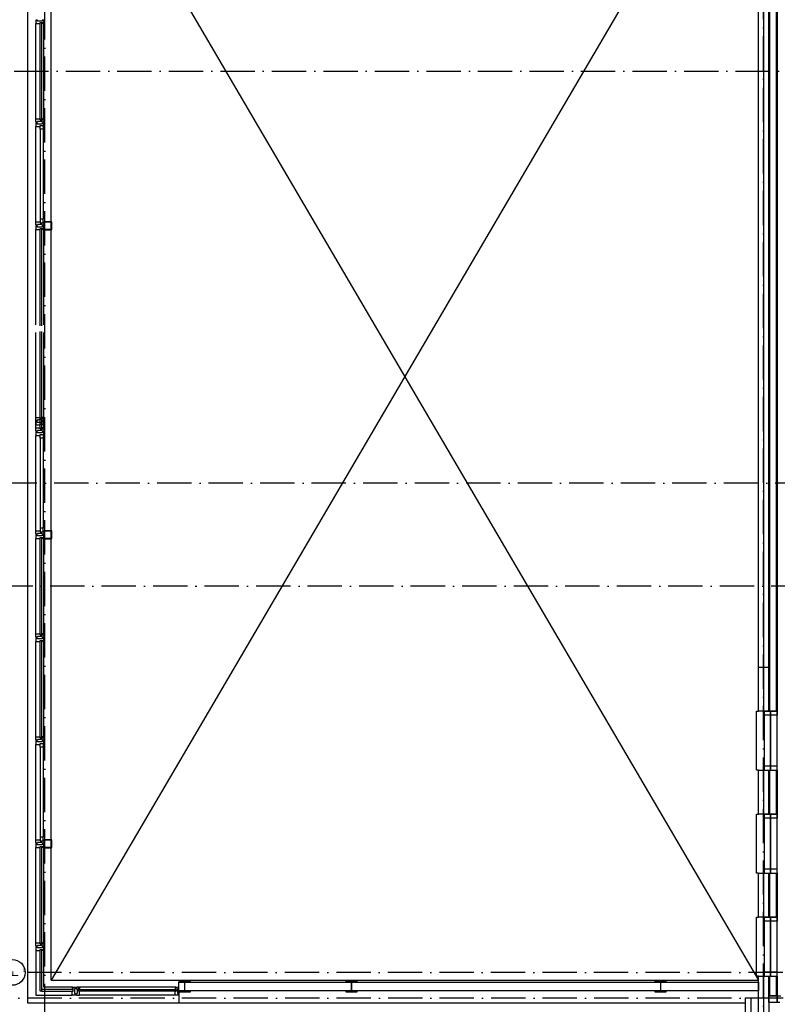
# Model space of a CAD drawing. Header units: millimetres. Extents: x -6587 to 112313, y 244 to 84344.
# Tile 10 of 42: x 4578 to 17814, y 41598 to 58805. Entities that reach past the tile are written whole.
import ezdxf
from ezdxf.enums import TextEntityAlignment as Align

# ---------------------------------------------------------------- set-up
doc = ezdxf.new("R2010")
doc.units = ezdxf.units.MM
doc.header["$LTSCALE"] = 100
doc.linetypes.add('DASHDOT', pattern=[9, 6, -1.5, 0, -1.5])
doc.layers.get('0').update_dxf_attribs({"linetype": 'CONTINUOUS'})
for name, color, linetype in [('AL$1----_ALGEMEEN', 7, 'CONTINUOUS'), ('AL$7----_STRAMIEN', 1, 'DASHDOT'), ('AL21----_BUITENWAND', 4, 'CONTINUOUS'), ('AL22----_BINNENWAND', 7, 'CONTINUOUS'), ('AL28----_KONSTRUKTIE', 3, 'CONTINUOUS'), ('AL31----_BUITENKOZ', 7, 'CONTINUOUS'), ('AL32----_BINNENKOZ', 7, 'CONTINUOUS'), ('ALN-----_BLOCKNAAM', 2, 'CONTINUOUS'), ('ALXAA---_GEWBETON', 12, 'CONTINUOUS'), ('ALXOU---_GLAS', 7, 'CONTINUOUS')]:
    doc.layers.add(name, color=color, linetype=linetype)
doc.styles.get("Standard").update_dxf_attribs({"font": 'iso.shx'})

# ---------------------------------------------------------------- blocks, each defined once
blk = doc.blocks.new('1010')
at = {"layer": 'AL$7----_STRAMIEN', "color": 7, "linetype": 'Continuous'}
blk.add_circle((0, 750), 750, dxfattribs=at)
at = {"layer": 'AL$7----_STRAMIEN', "color": 3, "linetype": 'Continuous'}
blk.add_attdef('STR-NAAM', text='', height=600, rotation=360, dxfattribs=at).set_placement((0, 750), align=Align.MIDDLE)
at = {"layer": 'ALN-----_BLOCKNAAM', "linetype": 'Continuous'}
blk.add_text('1010', height=100, dxfattribs=at).set_placement((0, 0))

msp = doc.modelspace()

# ---------------------------------------------------------------- linework, layer by layer
at = {"color": 8, "linetype": 'Continuous'}
for p, q in [((4999.8, 55263), (4999.8, 55147)), ((5007.8, 55263), (5007.8, 55147)), ((5127.8, 55275), (5011.8, 55275)), ((5127.8, 55267), (5011.8, 55267)), ((5131.8, 55147), (5131.8, 55263)), ((5139.8, 55147), (5139.8, 55263)), ((5011.8, 55143), (5127.8, 55143)), ((5011.8, 55135), (5127.8, 55135)), ((4999.8, 49863), (4999.8, 49747)), ((5007.8, 49863), (5007.8, 49747)), ((5127.8, 49875), (5011.8, 49875)), ((5127.8, 49867), (5011.8, 49867)), ((5011.8, 49743), (5127.8, 49743)), ((5011.8, 49735), (5127.8, 49735)), ((5131.8, 49747), (5131.8, 49863)), ((5139.8, 49747), (5139.8, 49863)), ((4999.8, 44463), (4999.8, 44347)), ((5007.8, 44463), (5007.8, 44347)), ((5127.8, 44475), (5011.8, 44475)), ((5127.8, 44467), (5011.8, 44467)), ((5131.8, 44347), (5131.8, 44463)), ((5139.8, 44347), (5139.8, 44463)), ((5011.8, 44343), (5127.8, 44343)), ((5011.8, 44335), (5127.8, 44335)), ((7559.8, 42005), (7359.8, 42005)), ((7359.8, 42005), (7359.8, 41995)), ((7359.8, 41995), (7438.6, 41995)), ((7481.1, 41995), (7559.8, 41995)), ((7559.8, 41995), (7559.8, 42005)), ((15874.8, 42005), (15674.8, 42005)), ((15674.8, 42005), (15674.8, 41995)), ((15674.8, 41995), (15753.6, 41995)), ((15796.1, 41995), (15874.8, 41995)), ((15874.8, 41995), (15874.8, 42005)), ((7438.6, 41825), (7359.8, 41825)), ((7359.8, 41825), (7359.8, 41815)), ((7359.8, 41815), (7559.8, 41815)), ((7456.6, 41977), (7456.6, 41843)), ((7463.1, 41843), (7463.1, 41977)), ((7559.8, 41825), (7481.1, 41825)), ((7559.8, 41815), (7559.8, 41825)), ((15753.6, 41825), (15674.8, 41825)), ((15674.8, 41825), (15674.8, 41815)), ((15674.8, 41815), (15874.8, 41815)), ((15771.6, 41977), (15771.6, 41843)), ((15778.1, 41843), (15778.1, 41977)), ((15874.8, 41825), (15796.1, 41825)), ((15874.8, 41815), (15874.8, 41825)), ((17809.8, 41744.5), (17876.8, 41744.5)), ((17809.8, 41630.5), (17809.8, 41744.5)), ((17859.8, 41630.5), (17809.8, 41630.5))]:
    msp.add_line(p, q, dxfattribs=at)
msp.add_lwpolyline([(10378.1, 41977, -0.4142136), (10396.1, 41995), (10474.8, 41995), (10474.8, 42005), (10274.8, 42005), (10274.8, 41995), (10353.6, 41995, -0.4142136), (10371.6, 41977), (10371.6, 41843, -0.4142136), (10353.6, 41825), (10274.8, 41825), (10274.8, 41815), (10474.8, 41815), (10474.8, 41825), (10396.1, 41825, -0.4142136), (10378.1, 41843)], format="xyb", close=True, dxfattribs=at)
for centre, radius, start, end in [((5011.8, 55263), 12, 90, 180), ((5011.8, 55263), 4, 90, 180), ((5127.8, 55263), 12, 0, 90), ((5127.8, 55263), 4, 0, 90), ((5011.8, 55147), 12, 180, 270), ((5011.8, 55147), 4, 180, 270), ((5127.8, 55147), 4, 270, 0), ((5127.8, 55147), 12, 270, 0), ((5011.8, 49863), 12, 90, 180), ((5011.8, 49747), 12, 180, 270), ((5011.8, 49863), 4, 90, 180), ((5011.8, 49747), 4, 180, 270), ((5127.8, 49863), 12, 0, 90), ((5127.8, 49863), 4, 0, 90), ((5127.8, 49747), 4, 270, 0), ((5127.8, 49747), 12, 270, 0), ((5011.8, 44463), 12, 90, 180), ((5011.8, 44463), 4, 90, 180), ((5127.8, 44463), 12, 0, 90), ((5127.8, 44463), 4, 0, 90), ((5011.8, 44347), 12, 180, 270), ((5011.8, 44347), 4, 180, 270), ((5127.8, 44347), 4, 270, 0), ((5127.8, 44347), 12, 270, 0), ((7438.6, 41977), 18, 0, 90), ((7481.1, 41977), 18, 90, 180), ((15753.6, 41977), 18, 0, 90), ((15796.1, 41977), 18, 90, 180), ((7438.6, 41843), 18, 270, 0), ((7481.1, 41843), 18, 180, 270), ((15753.6, 41843), 18, 270, 0), ((15796.1, 41843), 18, 180, 270)]:
    msp.add_arc(centre, radius, start, end, dxfattribs=at)
at = {"layer": 'AL$1----_ALGEMEEN', "color": 8}
for p, q in [((5124.8, 63120), (17484.8, 42020)), ((17484.8, 63120), (5124.8, 42020)), ((5124.8, 42020), (17484.8, 42020))]:
    msp.add_line(p, q, dxfattribs=at)
at = {"layer": 'AL$7----_STRAMIEN', "color": 1}
for p, q in [((5014.8, 40457.6), (5014.8, 76734.4)), ((17574.8, 7509.2), (17574.8, 76734.4)), ((3582.8, 57905), (25063.4, 57905)), ((26480.1, 50705), (3582.8, 50705)), ((28210, 48905), (3582.8, 48905)), ((76417.2, 42155), (4672.8, 42155)), ((81821.1, 41705), (3582.8, 41705))]:
    msp.add_line(p, q, dxfattribs=at)
at = {"layer": 'AL21----_BUITENWAND', "color": 8}
for p, q in [((4719.8, 41615), (4719.8, 62405)), ((7359.8, 41985), (17484.8, 41985)), ((7359.8, 41835), (7359.8, 41985)), ((17484.8, 41835), (7359.8, 41835)), ((7359.8, 41815), (7359.8, 41615)), ((17484.8, 41985), (17484.8, 41835)), ((17354.8, 41705), (17254.8, 41705)), ((17254.8, 41705), (17254.8, 41305)), ((17354.8, 41405), (17354.8, 41705)), ((7359.8, 41615), (4719.8, 41615)), ((17254.8, 41615), (7359.8, 41615))]:
    msp.add_line(p, q, dxfattribs=at)
at = {"layer": 'AL22----_BINNENWAND', "color": 8}
for p, q in [((17664.8, 46720), (17664.8, 63075)), ((17809.8, 62930), (17809.8, 46720)), ((5124.8, 42020), (5124.8, 62405)), ((17809.8, 46720), (17664.8, 46720)), ((17664.8, 44920), (17664.8, 45690)), ((17664.8, 45690), (17809.8, 45690)), ((17809.8, 45690), (17809.8, 44920)), ((17809.8, 44920), (17664.8, 44920)), ((17664.8, 43120), (17664.8, 43890)), ((17664.8, 43890), (17809.8, 43890)), ((17809.8, 43890), (17809.8, 43120)), ((17809.8, 43120), (17664.8, 43120)), ((17664.8, 41744.5), (17664.8, 42090)), ((17664.8, 42090), (17809.8, 42090)), ((17809.8, 42090), (17809.8, 41744.5)), ((17664.8, 41630.5), (17664.8, 41744.5)), ((17664.8, 41744.5), (17809.8, 41744.5)), ((17809.8, 41744.5), (17664.8, 41744.5)), ((17809.8, 41744.5), (17809.8, 41630.5)), ((17809.8, 41630.5), (17664.8, 41630.5))]:
    msp.add_line(p, q, dxfattribs=at)
at = {"layer": 'AL22----_BINNENWAND', "color": 8, "linetype": 'Continuous'}
for p, q in [((17679.8, 63060), (17679.8, 46720)), ((17794.8, 62945), (17794.8, 46720)), ((17679.8, 45690), (17679.8, 44920)), ((17794.8, 45690), (17794.8, 44920)), ((17679.8, 43890), (17679.8, 43120)), ((17794.8, 43890), (17794.8, 43120)), ((17679.8, 42090), (17679.8, 41744.5)), ((17794.8, 42090), (17794.8, 41744.5))]:
    msp.add_line(p, q, dxfattribs=at)
at = {"layer": 'AL28----_KONSTRUKTIE', "color": 8}
for p, q in [((17484.8, 46720), (17484.8, 63255)), ((17664.8, 63075), (17664.8, 46720)), ((17484.8, 46720), (17484.8, 47490)), ((17484.8, 47490), (17664.8, 47490)), ((17664.8, 47490), (17664.8, 46720)), ((17664.8, 46720), (17484.8, 46720)), ((17664.8, 46720), (17484.8, 46720)), ((17484.8, 44920), (17484.8, 45690)), ((17484.8, 45690), (17664.8, 45690)), ((17664.8, 45690), (17664.8, 44920)), ((17664.8, 44920), (17484.8, 44920)), ((17484.8, 43120), (17484.8, 43890)), ((17484.8, 43890), (17664.8, 43890)), ((17664.8, 43890), (17664.8, 43120)), ((17664.8, 43120), (17484.8, 43120)), ((17484.8, 41465), (17484.8, 42090)), ((17484.8, 42090), (17664.8, 42090)), ((17664.8, 42090), (17664.8, 41465))]:
    msp.add_line(p, q, dxfattribs=at)
at = {"layer": 'AL31----_BUITENKOZ', "color": 8, "linetype": 'Continuous'}
for p, q in [((4866.8, 58796), (4860.8, 58796)), ((4860.8, 58796), (4860.8, 58777.1)), ((4860.8, 58777.1), (4860.8, 58740)), ((4860.8, 58740), (4867.8, 58740)), ((4880.8, 58796), (4866.8, 58796)), ((4867.8, 58740), (4871.8, 58740)), ((4871.8, 58740), (4879.8, 58740)), ((4879.8, 58740), (4932.8, 58740)), ((4889.8, 58796), (4880.8, 58796)), ((4880.8, 58796), (4880.8, 58796)), ((4889.8, 58782), (4889.8, 58796)), ((4969.8, 58782), (4889.8, 58782)), ((4932.8, 58740), (4932.8, 58757)), ((4932.8, 58757), (4999.8, 58757)), ((4962.8, 58757), (4994.8, 58757)), ((4962.8, 58740), (4962.8, 58757)), ((4999.8, 58740), (4962.8, 58740)), ((4979.8, 58796), (4969.8, 58796)), ((4969.8, 58796), (4969.8, 58782)), ((4993.8, 58796), (4979.8, 58796)), ((4979.8, 58796), (4979.8, 58796)), ((4999.8, 58796), (4993.8, 58796)), ((4994.8, 58757), (4994.8, 58752)), ((4994.8, 58752), (4999.8, 58752)), ((4999.8, 58757), (4999.8, 58796)), ((4999.8, 58752), (4999.8, 58740)), ((4860.8, 57032.9), (4860.8, 57070)), ((4860.8, 57070), (4867.8, 57070)), ((4860.8, 57014), (4860.8, 57032.9)), ((4866.8, 57014), (4860.8, 57014)), ((4866.8, 56996), (4860.8, 56996)), ((4860.8, 56996), (4860.8, 56977.1)), ((4860.8, 56977.1), (4860.8, 56940)), ((4880.3, 57014), (4866.8, 57014)), ((4880.8, 56996), (4866.8, 56996)), ((4867.8, 57070), (4871.8, 57070)), ((4871.8, 57070), (4879.8, 57070)), ((4879.8, 57070), (4932.8, 57070)), ((4890.3, 57014), (4880.3, 57014)), ((4880.3, 57014), (4880.3, 57014)), ((4889.8, 56996), (4880.8, 56996)), ((4880.8, 56996), (4880.8, 56996)), ((4889.8, 56982), (4889.8, 56996)), ((4969.8, 56982), (4889.8, 56982)), ((4970.3, 57028), (4890.3, 57028)), ((4890.3, 57028), (4890.3, 57014)), ((4932.8, 57070), (4932.8, 57053)), ((4932.8, 57053), (4999.8, 57053)), ((4932.8, 56940), (4932.8, 56957)), ((4932.8, 56957), (4999.8, 56957)), ((4932.8, 56957), (4986.8, 56957)), ((4932.8, 56890), (4932.8, 56957)), ((4999.8, 57070), (4962.8, 57070)), ((4962.8, 57070), (4962.8, 57053)), ((4962.8, 57053), (4994.8, 57053)), ((4979.8, 56996), (4969.8, 56996)), ((4969.8, 56996), (4969.8, 56982)), ((4970.3, 57014), (4970.3, 57028)), ((4979.8, 57014), (4970.3, 57014)), ((4993.8, 57014), (4979.8, 57014)), ((4979.8, 57014), (4979.8, 57014)), ((4993.8, 56996), (4979.8, 56996)), ((4979.8, 56996), (4979.8, 56996)), ((4986.8, 56957), (4986.8, 56890)), ((4999.8, 57014), (4993.8, 57014)), ((4999.8, 56996), (4993.8, 56996)), ((4994.8, 57053), (4994.8, 57058)), ((4994.8, 57058), (4999.8, 57058)), ((4999.8, 57058), (4999.8, 57070)), ((4999.8, 57053), (4999.8, 57014)), ((4999.8, 56957), (4999.8, 56996)), ((4860.8, 56940), (4867.8, 56940)), ((4867.8, 56940), (4871.8, 56940)), ((4871.8, 56940), (4879.8, 56940)), ((4879.8, 56940), (4932.8, 56940)), ((4986.8, 56890), (4932.8, 56890)), ((4860.8, 55232.9), (4860.8, 55270)), ((4860.8, 55270), (4867.8, 55270)), ((4867.8, 55270), (4871.8, 55270)), ((4871.8, 55270), (4879.8, 55270)), ((4879.8, 55270), (4932.8, 55270)), ((4986.8, 55320), (4932.8, 55320)), ((4932.8, 55320), (4932.8, 55253)), ((4932.8, 55270), (4932.8, 55253)), ((4932.8, 55253), (4999.8, 55253)), ((4932.8, 55253), (4986.8, 55253)), ((4986.8, 55253), (4986.8, 55320)), ((4999.8, 55253), (4999.8, 55214)), ((4860.8, 55214), (4860.8, 55232.9)), ((4866.8, 55214), (4860.8, 55214)), ((4866.8, 55196), (4860.8, 55196)), ((4860.8, 55196), (4860.8, 55177.1)), ((4860.8, 55177.1), (4860.8, 55140)), ((4860.8, 55140), (4867.8, 55140)), ((4880.3, 55214), (4866.8, 55214)), ((4880.8, 55196), (4866.8, 55196)), ((4867.8, 55140), (4871.8, 55140)), ((4871.8, 55140), (4879.8, 55140)), ((4879.8, 55140), (4932.8, 55140)), ((4890.3, 55214), (4880.3, 55214)), ((4880.3, 55214), (4880.3, 55214)), ((4889.8, 55196), (4880.8, 55196)), ((4880.8, 55196), (4880.8, 55196)), ((4889.8, 55182), (4889.8, 55196)), ((4969.8, 55182), (4889.8, 55182)), ((4970.3, 55228), (4890.3, 55228)), ((4890.3, 55228), (4890.3, 55214)), ((4932.8, 55140), (4932.8, 55157)), ((4932.8, 55157), (4999.8, 55157)), ((4962.8, 55157), (4994.8, 55157)), ((4962.8, 55140), (4962.8, 55157)), ((4999.8, 55140), (4962.8, 55140)), ((4979.8, 55196), (4969.8, 55196)), ((4969.8, 55196), (4969.8, 55182)), ((4970.3, 55214), (4970.3, 55228)), ((4979.8, 55214), (4970.3, 55214)), ((4993.8, 55214), (4979.8, 55214)), ((4979.8, 55214), (4979.8, 55214)), ((4993.8, 55196), (4979.8, 55196)), ((4979.8, 55196), (4979.8, 55196)), ((4999.8, 55214), (4993.8, 55214)), ((4999.8, 55196), (4993.8, 55196)), ((4994.8, 55157), (4994.8, 55152)), ((4994.8, 55152), (4999.8, 55152)), ((4999.8, 55157), (4999.8, 55196)), ((4999.8, 55152), (4999.8, 55140)), ((4860.8, 51816.5), (4860.8, 51853.6)), ((4860.8, 51853.6), (4867.8, 51853.6)), ((4860.8, 51797.6), (4860.8, 51816.5)), ((4866.8, 51797.6), (4860.8, 51797.6)), ((4880.3, 51797.6), (4866.8, 51797.6)), ((4867.8, 51853.6), (4871.8, 51853.6)), ((4871.8, 51853.6), (4879.8, 51853.6)), ((4879.8, 51853.6), (4932.8, 51853.6)), ((4890.3, 51797.6), (4880.3, 51797.6)), ((4880.3, 51797.6), (4880.3, 51797.6)), ((4970.3, 51811.6), (4890.3, 51811.6)), ((4890.3, 51811.6), (4890.3, 51797.6)), ((4932.8, 51853.6), (4932.8, 51836.6)), ((4932.8, 51836.6), (4999.8, 51836.6)), ((4999.8, 51853.6), (4962.8, 51853.6)), ((4962.8, 51853.6), (4962.8, 51836.6)), ((4962.8, 51836.6), (4994.8, 51836.6)), ((4970.3, 51797.6), (4970.3, 51811.6)), ((4979.8, 51797.6), (4970.3, 51797.6)), ((4993.8, 51797.6), (4979.8, 51797.6)), ((4979.8, 51797.6), (4979.8, 51797.6)), ((4999.8, 51797.6), (4993.8, 51797.6)), ((4994.8, 51836.6), (4994.8, 51841.6)), ((4994.8, 51841.6), (4999.8, 51841.6)), ((4999.8, 51841.6), (4999.8, 51853.6)), ((4999.8, 51836.6), (4999.8, 51797.6)), ((4866.8, 51779.6), (4860.8, 51779.6)), ((4860.8, 51779.6), (4860.8, 51760.6)), ((4860.8, 51760.6), (4860.8, 51723.6)), ((4860.8, 51723.6), (4867.8, 51723.6)), ((4860.8, 51632.9), (4860.8, 51670)), ((4860.8, 51670), (4867.8, 51670)), ((4860.8, 51614), (4860.8, 51632.9)), ((4880.8, 51779.6), (4866.8, 51779.6)), ((4867.8, 51723.6), (4871.8, 51723.6)), ((4867.8, 51670), (4871.8, 51670)), ((4871.8, 51723.6), (4879.8, 51723.6)), ((4871.8, 51670), (4879.8, 51670)), ((4879.8, 51723.6), (4932.8, 51723.6)), ((4879.8, 51670), (4932.8, 51670)), ((4889.8, 51779.6), (4880.8, 51779.6)), ((4880.8, 51779.6), (4880.8, 51779.6)), ((4889.8, 51765.6), (4889.8, 51779.6)), ((4969.8, 51765.6), (4889.8, 51765.6)), ((4970.3, 51628), (4890.3, 51628)), ((4890.3, 51628), (4890.3, 51614)), ((4932.8, 51723.6), (4932.8, 51740.6)), ((4932.8, 51740.6), (4999.8, 51740.6)), ((4932.8, 51670), (4932.8, 51653)), ((4932.8, 51653), (4999.8, 51653)), ((4962.8, 51740.6), (4994.8, 51740.6)), ((4962.8, 51723.6), (4962.8, 51740.6)), ((4999.8, 51723.6), (4962.8, 51723.6)), ((4999.8, 51670), (4962.8, 51670)), ((4962.8, 51670), (4962.8, 51653)), ((4962.8, 51653), (4994.8, 51653)), ((4979.8, 51779.6), (4969.8, 51779.6)), ((4969.8, 51779.6), (4969.8, 51765.6)), ((4970.3, 51614), (4970.3, 51628)), ((4993.8, 51779.6), (4979.8, 51779.6)), ((4979.8, 51779.6), (4979.8, 51779.6)), ((4999.8, 51779.6), (4993.8, 51779.6)), ((4994.8, 51740.6), (4994.8, 51735.6)), ((4994.8, 51735.6), (4999.8, 51735.6)), ((4994.8, 51653), (4994.8, 51658)), ((4994.8, 51658), (4999.8, 51658)), ((4999.8, 51740.6), (4999.8, 51779.6)), ((4999.8, 51735.6), (4999.8, 51723.6)), ((4999.8, 51658), (4999.8, 51670)), ((4999.8, 51653), (4999.8, 51614)), ((4866.8, 51614), (4860.8, 51614)), ((4866.8, 51596), (4860.8, 51596)), ((4860.8, 51596), (4860.8, 51577.1)), ((4860.8, 51577.1), (4860.8, 51540)), ((4860.8, 51540), (4867.8, 51540)), ((4880.3, 51614), (4866.8, 51614)), ((4880.8, 51596), (4866.8, 51596)), ((4867.8, 51540), (4871.8, 51540)), ((4871.8, 51540), (4879.8, 51540)), ((4879.8, 51540), (4932.8, 51540)), ((4890.3, 51614), (4880.3, 51614)), ((4880.3, 51614), (4880.3, 51614)), ((4889.8, 51596), (4880.8, 51596)), ((4880.8, 51596), (4880.8, 51596)), ((4889.8, 51582), (4889.8, 51596)), ((4969.8, 51582), (4889.8, 51582)), ((4932.8, 51540), (4932.8, 51557)), ((4932.8, 51557), (4999.8, 51557)), ((4932.8, 51557), (4986.8, 51557)), ((4932.8, 51490), (4932.8, 51557)), ((4986.8, 51490), (4932.8, 51490)), ((4979.8, 51596), (4969.8, 51596)), ((4969.8, 51596), (4969.8, 51582)), ((4979.8, 51614), (4970.3, 51614)), ((4993.8, 51614), (4979.8, 51614)), ((4979.8, 51614), (4979.8, 51614)), ((4993.8, 51596), (4979.8, 51596)), ((4979.8, 51596), (4979.8, 51596)), ((4986.8, 51557), (4986.8, 51490)), ((4999.8, 51614), (4993.8, 51614)), ((4999.8, 51596), (4993.8, 51596)), ((4999.8, 51557), (4999.8, 51596)), ((4986.8, 49920), (4932.8, 49920)), ((4932.8, 49920), (4932.8, 49853)), ((4986.8, 49853), (4986.8, 49920)), ((4860.8, 49832.9), (4860.8, 49870)), ((4860.8, 49870), (4867.8, 49870)), ((4860.8, 49814), (4860.8, 49832.9)), ((4866.8, 49814), (4860.8, 49814)), ((4866.8, 49796), (4860.8, 49796)), ((4860.8, 49796), (4860.8, 49777.1)), ((4860.8, 49777.1), (4860.8, 49740)), ((4860.8, 49740), (4867.8, 49740)), ((4880.3, 49814), (4866.8, 49814)), ((4880.8, 49796), (4866.8, 49796)), ((4867.8, 49870), (4871.8, 49870)), ((4867.8, 49740), (4871.8, 49740)), ((4871.8, 49870), (4879.8, 49870)), ((4871.8, 49740), (4879.8, 49740)), ((4879.8, 49870), (4932.8, 49870)), ((4879.8, 49740), (4932.8, 49740)), ((4890.3, 49814), (4880.3, 49814)), ((4880.3, 49814), (4880.3, 49814)), ((4889.8, 49796), (4880.8, 49796)), ((4880.8, 49796), (4880.8, 49796)), ((4889.8, 49782), (4889.8, 49796)), ((4969.8, 49782), (4889.8, 49782)), ((4970.3, 49828), (4890.3, 49828)), ((4890.3, 49828), (4890.3, 49814)), ((4932.8, 49870), (4932.8, 49853)), ((4932.8, 49853), (4999.8, 49853)), ((4932.8, 49853), (4986.8, 49853)), ((4932.8, 49740), (4932.8, 49757)), ((4932.8, 49757), (4999.8, 49757)), ((4962.8, 49757), (4994.8, 49757)), ((4962.8, 49740), (4962.8, 49757)), ((4999.8, 49740), (4962.8, 49740)), ((4979.8, 49796), (4969.8, 49796)), ((4969.8, 49796), (4969.8, 49782)), ((4970.3, 49814), (4970.3, 49828)), ((4979.8, 49814), (4970.3, 49814)), ((4993.8, 49814), (4979.8, 49814)), ((4979.8, 49814), (4979.8, 49814)), ((4993.8, 49796), (4979.8, 49796)), ((4979.8, 49796), (4979.8, 49796)), ((4999.8, 49814), (4993.8, 49814)), ((4999.8, 49796), (4993.8, 49796)), ((4994.8, 49757), (4994.8, 49752)), ((4994.8, 49752), (4999.8, 49752)), ((4999.8, 49853), (4999.8, 49814)), ((4999.8, 49757), (4999.8, 49796)), ((4999.8, 49752), (4999.8, 49740)), ((4860.8, 48032.9), (4860.8, 48070)), ((4860.8, 48070), (4867.8, 48070)), ((4860.8, 48014), (4860.8, 48032.9)), ((4866.8, 48014), (4860.8, 48014)), ((4880.3, 48014), (4866.8, 48014)), ((4867.8, 48070), (4871.8, 48070)), ((4871.8, 48070), (4879.8, 48070)), ((4879.8, 48070), (4932.8, 48070)), ((4890.3, 48014), (4880.3, 48014)), ((4880.3, 48014), (4880.3, 48014)), ((4970.3, 48028), (4890.3, 48028)), ((4890.3, 48028), (4890.3, 48014)), ((4932.8, 48070), (4932.8, 48053)), ((4932.8, 48053), (4999.8, 48053)), ((4999.8, 48070), (4962.8, 48070)), ((4962.8, 48070), (4962.8, 48053)), ((4962.8, 48053), (4994.8, 48053)), ((4970.3, 48014), (4970.3, 48028)), ((4979.8, 48014), (4970.3, 48014)), ((4993.8, 48014), (4979.8, 48014)), ((4979.8, 48014), (4979.8, 48014)), ((4999.8, 48014), (4993.8, 48014)), ((4994.8, 48053), (4994.8, 48058)), ((4994.8, 48058), (4999.8, 48058)), ((4999.8, 48058), (4999.8, 48070)), ((4999.8, 48053), (4999.8, 48014)), ((4866.8, 47996), (4860.8, 47996)), ((4860.8, 47996), (4860.8, 47977.1)), ((4860.8, 47977.1), (4860.8, 47940)), ((4860.8, 47940), (4867.8, 47940)), ((4880.8, 47996), (4866.8, 47996)), ((4867.8, 47940), (4871.8, 47940)), ((4871.8, 47940), (4879.8, 47940)), ((4879.8, 47940), (4932.8, 47940)), ((4889.8, 47996), (4880.8, 47996)), ((4880.8, 47996), (4880.8, 47996)), ((4889.8, 47982), (4889.8, 47996)), ((4969.8, 47982), (4889.8, 47982)), ((4932.8, 47940), (4932.8, 47957)), ((4932.8, 47957), (4999.8, 47957)), ((4962.8, 47957), (4994.8, 47957)), ((4962.8, 47940), (4962.8, 47957)), ((4999.8, 47940), (4962.8, 47940)), ((4979.8, 47996), (4969.8, 47996)), ((4969.8, 47996), (4969.8, 47982)), ((4993.8, 47996), (4979.8, 47996)), ((4979.8, 47996), (4979.8, 47996)), ((4999.8, 47996), (4993.8, 47996)), ((4994.8, 47957), (4994.8, 47952)), ((4994.8, 47952), (4999.8, 47952)), ((4999.8, 47957), (4999.8, 47996)), ((4999.8, 47952), (4999.8, 47940)), ((4860.8, 46232.9), (4860.8, 46270)), ((4860.8, 46270), (4867.8, 46270)), ((4860.8, 46214), (4860.8, 46232.9)), ((4866.8, 46214), (4860.8, 46214)), ((4866.8, 46196), (4860.8, 46196)), ((4860.8, 46196), (4860.8, 46177.1)), ((4860.8, 46177.1), (4860.8, 46140)), ((4860.8, 46140), (4867.8, 46140)), ((4880.3, 46214), (4866.8, 46214)), ((4880.8, 46196), (4866.8, 46196)), ((4867.8, 46270), (4871.8, 46270)), ((4867.8, 46140), (4871.8, 46140)), ((4871.8, 46270), (4879.8, 46270)), ((4871.8, 46140), (4879.8, 46140)), ((4879.8, 46270), (4932.8, 46270)), ((4879.8, 46140), (4932.8, 46140)), ((4890.3, 46214), (4880.3, 46214)), ((4880.3, 46214), (4880.3, 46214)), ((4889.8, 46196), (4880.8, 46196)), ((4880.8, 46196), (4880.8, 46196)), ((4889.8, 46182), (4889.8, 46196)), ((4969.8, 46182), (4889.8, 46182)), ((4970.3, 46228), (4890.3, 46228)), ((4890.3, 46228), (4890.3, 46214)), ((4932.8, 46270), (4932.8, 46253)), ((4932.8, 46253), (4999.8, 46253)), ((4932.8, 46140), (4932.8, 46157)), ((4932.8, 46157), (4999.8, 46157)), ((4932.8, 46157), (4986.8, 46157)), ((4932.8, 46090), (4932.8, 46157)), ((4999.8, 46270), (4962.8, 46270)), ((4962.8, 46270), (4962.8, 46253)), ((4962.8, 46253), (4994.8, 46253)), ((4979.8, 46196), (4969.8, 46196)), ((4969.8, 46196), (4969.8, 46182)), ((4970.3, 46214), (4970.3, 46228)), ((4979.8, 46214), (4970.3, 46214)), ((4993.8, 46214), (4979.8, 46214)), ((4979.8, 46214), (4979.8, 46214)), ((4993.8, 46196), (4979.8, 46196)), ((4979.8, 46196), (4979.8, 46196)), ((4986.8, 46157), (4986.8, 46090)), ((4999.8, 46214), (4993.8, 46214)), ((4999.8, 46196), (4993.8, 46196)), ((4994.8, 46253), (4994.8, 46258)), ((4994.8, 46258), (4999.8, 46258)), ((4999.8, 46258), (4999.8, 46270)), ((4999.8, 46253), (4999.8, 46214)), ((4999.8, 46157), (4999.8, 46196)), ((4986.8, 46090), (4932.8, 46090)), ((4860.8, 44432.9), (4860.8, 44470)), ((4860.8, 44470), (4867.8, 44470)), ((4860.8, 44414), (4860.8, 44432.9)), ((4866.8, 44414), (4860.8, 44414)), ((4866.8, 44396), (4860.8, 44396)), ((4860.8, 44396), (4860.8, 44377.1)), ((4880.3, 44414), (4866.8, 44414)), ((4880.8, 44396), (4866.8, 44396)), ((4867.8, 44470), (4871.8, 44470)), ((4871.8, 44470), (4879.8, 44470)), ((4879.8, 44470), (4932.8, 44470)), ((4890.3, 44414), (4880.3, 44414)), ((4880.3, 44414), (4880.3, 44414)), ((4889.8, 44396), (4880.8, 44396)), ((4880.8, 44396), (4880.8, 44396)), ((4889.8, 44382), (4889.8, 44396)), ((4970.3, 44428), (4890.3, 44428)), ((4890.3, 44428), (4890.3, 44414)), ((4986.8, 44520), (4932.8, 44520)), ((4932.8, 44520), (4932.8, 44453)), ((4932.8, 44470), (4932.8, 44453)), ((4932.8, 44453), (4999.8, 44453)), ((4932.8, 44453), (4986.8, 44453)), ((4979.8, 44396), (4969.8, 44396)), ((4969.8, 44396), (4969.8, 44382)), ((4970.3, 44414), (4970.3, 44428)), ((4979.8, 44414), (4970.3, 44414)), ((4993.8, 44414), (4979.8, 44414)), ((4979.8, 44414), (4979.8, 44414)), ((4993.8, 44396), (4979.8, 44396)), ((4979.8, 44396), (4979.8, 44396)), ((4986.8, 44453), (4986.8, 44520)), ((4999.8, 44414), (4993.8, 44414)), ((4999.8, 44396), (4993.8, 44396)), ((4999.8, 44453), (4999.8, 44414)), ((4999.8, 44357), (4999.8, 44396)), ((4860.8, 44377.1), (4860.8, 44340)), ((4860.8, 44340), (4867.8, 44340)), ((4867.8, 44340), (4871.8, 44340)), ((4871.8, 44340), (4879.8, 44340)), ((4879.8, 44340), (4932.8, 44340)), ((4969.8, 44382), (4889.8, 44382)), ((4932.8, 44340), (4932.8, 44357)), ((4932.8, 44357), (4999.8, 44357)), ((4962.8, 44357), (4994.8, 44357)), ((4962.8, 44340), (4962.8, 44357)), ((4999.8, 44340), (4962.8, 44340)), ((4994.8, 44357), (4994.8, 44352)), ((4994.8, 44352), (4999.8, 44352)), ((4999.8, 44352), (4999.8, 44340)), ((4860.8, 42632.9), (4860.8, 42670)), ((4860.8, 42670), (4867.8, 42670)), ((4860.8, 42614), (4860.8, 42632.9)), ((4866.8, 42614), (4860.8, 42614)), ((4866.8, 42596.1), (4860.8, 42596.1)), ((4860.8, 42596.1), (4860.8, 42577.2)), ((4860.8, 42577.2), (4860.8, 42540.1)), ((4860.8, 42540.1), (4867.8, 42540.1)), ((4880.3, 42614), (4866.8, 42614)), ((4880.8, 42596.1), (4866.8, 42596.1)), ((4867.8, 42670), (4871.8, 42670)), ((4867.8, 42540.1), (4871.8, 42540.1)), ((4871.8, 42670), (4879.8, 42670)), ((4871.8, 42540.1), (4879.8, 42540.1)), ((4879.8, 42670), (4932.8, 42670)), ((4879.8, 42540.1), (4932.8, 42540.1)), ((4890.3, 42614), (4880.3, 42614)), ((4880.3, 42614), (4880.3, 42614)), ((4890.3, 42596.1), (4880.8, 42596.1)), ((4880.8, 42596.1), (4880.8, 42596.1)), ((4970.3, 42628), (4890.3, 42628)), ((4890.3, 42628), (4890.3, 42614)), ((4890.3, 42582.1), (4890.3, 42596.1)), ((4970.3, 42582.1), (4890.3, 42582.1)), ((4932.8, 42670), (4932.8, 42653)), ((4932.8, 42653), (4999.8, 42653)), ((4932.8, 42540.1), (4932.8, 42557.1)), ((4932.8, 42557.1), (4999.8, 42557.1)), ((4999.8, 42670), (4962.8, 42670)), ((4962.8, 42670), (4962.8, 42653)), ((4962.8, 42653), (4994.8, 42653)), ((4962.8, 42557.1), (4994.8, 42557.1)), ((4962.8, 42540.1), (4962.8, 42557.1)), ((4999.8, 42540.1), (4962.8, 42540.1)), ((4970.3, 42614), (4970.3, 42628)), ((4979.8, 42614), (4970.3, 42614)), ((4979.8, 42596.1), (4970.3, 42596.1)), ((4970.3, 42596.1), (4970.3, 42582.1)), ((4993.8, 42614), (4979.8, 42614)), ((4979.8, 42614), (4979.8, 42614)), ((4993.8, 42596.1), (4979.8, 42596.1)), ((4979.8, 42596.1), (4979.8, 42596.1)), ((4999.8, 42614), (4993.8, 42614)), ((4999.8, 42596.1), (4993.8, 42596.1)), ((4994.8, 42653), (4994.8, 42658)), ((4994.8, 42658), (4999.8, 42658)), ((4994.8, 42557.1), (4994.8, 42552.1)), ((4994.8, 42552.1), (4999.8, 42552.1)), ((4999.8, 42658), (4999.8, 42670)), ((4999.8, 42653), (4999.8, 42614)), ((4999.8, 42557.1), (4999.8, 42596.1)), ((4999.8, 42552.1), (4999.8, 42540.1)), ((5506.8, 41895.1), (5494.8, 41895.1)), ((5494.8, 41895.1), (5494.8, 41858.1)), ((5494.8, 41858.1), (5511.8, 41858.1)), ((5494.8, 41775.1), (5494.8, 41828.1)), ((5494.8, 41828.1), (5511.8, 41828.1)), ((5506.8, 41890.1), (5506.8, 41895.1)), ((5511.8, 41890.1), (5506.8, 41890.1)), ((5511.8, 41895.1), (5550.8, 41895.1)), ((5511.8, 41828.1), (5511.8, 41895.1)), ((5511.8, 41858.1), (5511.8, 41890.1)), ((5550.8, 41865.6), (5536.8, 41865.6)), ((5536.8, 41865.6), (5536.8, 41785.6)), ((5550.8, 41895.1), (5550.8, 41889.1)), ((5550.8, 41889.1), (5550.8, 41875.1)), ((5550.8, 41875.1), (5550.8, 41875.1)), ((5550.8, 41875.1), (5550.8, 41865.6)), ((5607.8, 41895), (5568.8, 41895)), ((5568.8, 41895), (5568.8, 41889)), ((5568.8, 41889), (5568.8, 41875)), ((5568.8, 41875), (5568.8, 41875)), ((5568.8, 41875), (5568.8, 41865)), ((5568.8, 41865), (5582.8, 41865)), ((5582.8, 41865), (5582.8, 41785)), ((5607.8, 41828), (5607.8, 41895)), ((5607.8, 41858), (5607.8, 41890)), ((5607.8, 41890), (5612.8, 41890)), ((5624.8, 41858), (5607.8, 41858)), ((5624.8, 41828), (5607.8, 41828)), ((5612.8, 41890), (5612.8, 41895)), ((5612.8, 41895), (5624.8, 41895)), ((5624.8, 41895), (5624.8, 41858)), ((5624.8, 41775), (5624.8, 41828)), ((7306.8, 41895), (7294.8, 41895)), ((7294.8, 41895), (7294.8, 41858)), ((7294.8, 41858), (7311.8, 41858)), ((7294.8, 41775), (7294.8, 41828)), ((7294.8, 41828), (7311.8, 41828)), ((7306.8, 41890), (7306.8, 41895)), ((7311.8, 41890), (7306.8, 41890)), ((7311.8, 41895), (7350.8, 41895)), ((7311.8, 41828), (7311.8, 41895)), ((7311.8, 41858), (7311.8, 41890)), ((7350.8, 41865.5), (7336.8, 41865.5)), ((7336.8, 41865.5), (7336.8, 41785.5)), ((7350.8, 41895), (7350.8, 41889)), ((7350.8, 41889), (7350.8, 41875)), ((7350.8, 41875), (7350.8, 41875)), ((7350.8, 41875), (7350.8, 41865.5)), ((5494.8, 41767.1), (5494.8, 41775.1)), ((5494.8, 41763.1), (5494.8, 41767.1)), ((5494.8, 41756.1), (5494.8, 41763.1)), ((5531.9, 41756.1), (5494.8, 41756.1)), ((5550.8, 41756.1), (5531.9, 41756.1)), ((5536.8, 41785.6), (5550.8, 41785.6)), ((5550.8, 41785.6), (5550.8, 41776.1)), ((5550.8, 41776.1), (5550.8, 41776.1)), ((5550.8, 41776.1), (5550.8, 41762.1)), ((5550.8, 41762.1), (5550.8, 41756.1)), ((5582.8, 41785), (5568.8, 41785)), ((5568.8, 41785), (5568.8, 41776)), ((5568.8, 41776), (5568.8, 41776)), ((5568.8, 41776), (5568.8, 41762)), ((5568.8, 41762), (5568.8, 41756)), ((5568.8, 41756), (5587.8, 41756)), ((5587.8, 41756), (5624.8, 41756)), ((5624.8, 41767), (5624.8, 41775)), ((5624.8, 41763), (5624.8, 41767)), ((5624.8, 41756), (5624.8, 41763)), ((7294.8, 41767), (7294.8, 41775)), ((7294.8, 41763), (7294.8, 41767)), ((7294.8, 41756), (7294.8, 41763)), ((7331.9, 41756), (7294.8, 41756)), ((7350.8, 41756), (7331.9, 41756)), ((7336.8, 41785.5), (7350.8, 41785.5)), ((7350.8, 41785.5), (7350.8, 41775.5)), ((7350.8, 41775.5), (7350.8, 41775.5)), ((7350.8, 41775.5), (7350.8, 41762)), ((7350.8, 41762), (7350.8, 41756))]:
    msp.add_line(p, q, dxfattribs=at)
at = {"layer": 'AL31----_BUITENKOZ', "color": 8}
for p, q in [((4860.8, 57070), (4860.8, 58740)), ((4999.8, 57070), (4999.8, 58740)), ((4860.8, 55270), (4860.8, 56940)), ((4932.8, 56890), (4932.8, 55320)), ((4986.8, 56890), (4986.8, 55320)), ((4860.8, 53470), (4860.8, 55140)), ((4999.8, 53470), (4999.8, 55140)), ((4860.8, 51670), (4860.8, 53340)), ((4999.8, 51670), (4999.8, 53340)), ((4860.8, 49870), (4860.8, 51540)), ((4932.8, 51490), (4932.8, 49920)), ((4986.8, 51490), (4986.8, 49920)), ((4860.8, 48070), (4860.8, 49740)), ((4999.8, 48070), (4999.8, 49740)), ((4860.8, 46270), (4860.8, 47940)), ((4999.8, 46270), (4999.8, 47940)), ((17581.8, 46720), (17695.8, 46720)), ((17581.8, 46653), (17581.8, 46720)), ((17695.8, 46653), (17581.8, 46653)), ((17695.8, 46720), (17695.8, 46653)), ((17695.8, 46720), (17809.8, 46720)), ((17695.8, 46653), (17695.8, 46720)), ((17809.8, 46653), (17695.8, 46653)), ((17809.8, 46720), (17809.8, 46653)), ((4860.8, 44470), (4860.8, 46140)), ((4932.8, 46090), (4932.8, 44520)), ((4986.8, 46090), (4986.8, 44520)), ((17695.8, 45757), (17581.8, 45757)), ((17581.8, 45757), (17581.8, 45690)), ((17581.8, 45690), (17695.8, 45690)), ((17695.8, 45690), (17695.8, 45757)), ((17809.8, 45757), (17695.8, 45757)), ((17695.8, 45757), (17695.8, 45690)), ((17695.8, 45690), (17809.8, 45690)), ((17809.8, 45690), (17809.8, 45757)), ((17581.8, 44920), (17695.8, 44920)), ((17581.8, 44853), (17581.8, 44920)), ((17695.8, 44920), (17695.8, 44853)), ((17695.8, 44920), (17809.8, 44920)), ((17695.8, 44853), (17695.8, 44920)), ((17809.8, 44920), (17809.8, 44853)), ((17695.8, 44853), (17581.8, 44853)), ((17809.8, 44853), (17695.8, 44853)), ((4860.8, 42670), (4860.8, 44340)), ((4999.8, 42670), (4999.8, 44340)), ((17695.8, 43957), (17581.8, 43957)), ((17581.8, 43957), (17581.8, 43890)), ((17581.8, 43890), (17695.8, 43890)), ((17695.8, 43890), (17695.8, 43957)), ((17809.8, 43957), (17695.8, 43957)), ((17695.8, 43957), (17695.8, 43890)), ((17695.8, 43890), (17809.8, 43890)), ((17809.8, 43890), (17809.8, 43957)), ((17581.8, 43120), (17695.8, 43120)), ((17581.8, 43053), (17581.8, 43120)), ((17695.8, 43053), (17581.8, 43053)), ((17695.8, 43120), (17695.8, 43053)), ((17695.8, 43120), (17809.8, 43120)), ((17695.8, 43053), (17695.8, 43120)), ((17809.8, 43053), (17695.8, 43053)), ((17809.8, 43120), (17809.8, 43053)), ((4860.8, 42540.1), (4860.8, 41756.1)), ((4999.8, 41895.1), (4999.8, 42540.1)), ((17695.8, 42157), (17581.8, 42157)), ((17581.8, 42157), (17581.8, 42090)), ((17581.8, 42090), (17695.8, 42090)), ((17695.8, 42090), (17695.8, 42157)), ((17809.8, 42157), (17695.8, 42157)), ((17695.8, 42157), (17695.8, 42090)), ((17695.8, 42090), (17809.8, 42090)), ((17809.8, 42090), (17809.8, 42157)), ((5494.8, 41895.1), (4999.8, 41895.1)), ((7294.8, 41895), (5624.8, 41895)), ((4860.8, 41756.1), (5494.8, 41756.1)), ((7294.8, 41756), (5624.8, 41756))]:
    msp.add_line(p, q, dxfattribs=at)
at = {"layer": 'AL32----_BINNENKOZ', "color": 8}
for p, q in [((17449.8, 45690), (17449.8, 46720)), ((17449.8, 46720), (17484.8, 46720)), ((17695.8, 46720), (17581.8, 46720)), ((17581.8, 46720), (17581.8, 45690)), ((17695.8, 45690), (17695.8, 46720)), ((17809.8, 46720), (17695.8, 46720)), ((17695.8, 46720), (17695.8, 45690)), ((17809.8, 45690), (17809.8, 46720)), ((17484.8, 45690), (17449.8, 45690)), ((17581.8, 45690), (17695.8, 45690)), ((17695.8, 45690), (17809.8, 45690)), ((17449.8, 43890), (17449.8, 44920)), ((17449.8, 44920), (17484.8, 44920)), ((17695.8, 44920), (17581.8, 44920)), ((17581.8, 44920), (17581.8, 43890)), ((17695.8, 43890), (17695.8, 44920)), ((17809.8, 44920), (17695.8, 44920)), ((17695.8, 44920), (17695.8, 43890)), ((17809.8, 43890), (17809.8, 44920)), ((17484.8, 43890), (17449.8, 43890)), ((17581.8, 43890), (17695.8, 43890)), ((17695.8, 43890), (17809.8, 43890)), ((17449.8, 42090), (17449.8, 43120)), ((17449.8, 43120), (17484.8, 43120)), ((17695.8, 43120), (17581.8, 43120)), ((17581.8, 43120), (17581.8, 42090)), ((17695.8, 42090), (17695.8, 43120)), ((17809.8, 43120), (17695.8, 43120)), ((17695.8, 43120), (17695.8, 42090)), ((17809.8, 42090), (17809.8, 43120)), ((17484.8, 42090), (17449.8, 42090)), ((17581.8, 42090), (17695.8, 42090)), ((17695.8, 42090), (17809.8, 42090))]:
    msp.add_line(p, q, dxfattribs=at)
at = {"layer": 'ALXAA---_GEWBETON', "color": 8}
for p, q in [((17574.8, 63165), (17574.8, 47490)), ((17574.8, 47490), (17574.8, 46720)), ((17574.8, 47490), (17574.8, 46720)), ((17574.8, 45690), (17574.8, 44920)), ((17574.8, 43890), (17574.8, 43120)), ((17574.8, 42090), (17574.8, 41465))]:
    msp.add_line(p, q, dxfattribs=at)
at = {"layer": 'ALXOU---_GLAS', "color": 8}
for p, q in [((4934.8, 58755), (4960.8, 58755)), ((4934.8, 57055), (4934.8, 58755)), ((4960.8, 58755), (4960.8, 57055)), ((4960.8, 57055), (4934.8, 57055)), ((4934.8, 55155), (4960.8, 55155)), ((4934.8, 53455), (4934.8, 55155)), ((4960.8, 55155), (4960.8, 53455)), ((4934.8, 51655), (4934.8, 53355)), ((4960.8, 53355), (4960.8, 51655)), ((4960.8, 51838.6), (4934.8, 51838.6)), ((4934.8, 51738.6), (4960.8, 51738.6)), ((4960.8, 51655), (4934.8, 51655)), ((4934.8, 49755), (4960.8, 49755)), ((4934.8, 48055), (4934.8, 49755)), ((4960.8, 49755), (4960.8, 48055)), ((4960.8, 48055), (4934.8, 48055)), ((4934.8, 47955), (4960.8, 47955)), ((4934.8, 46255), (4934.8, 47955)), ((4960.8, 47955), (4960.8, 46255)), ((4960.8, 46255), (4934.8, 46255)), ((4934.8, 44355), (4960.8, 44355)), ((4934.8, 42655), (4934.8, 44355)), ((4960.8, 44355), (4960.8, 42655)), ((4960.8, 42655), (4934.8, 42655)), ((4934.8, 42555.1), (4960.8, 42555.1)), ((4934.8, 41830.1), (4934.8, 42555.1)), ((4960.8, 42555.1), (4960.8, 41830.1)), ((4960.8, 41830.1), (4934.8, 41830.1)), ((5509.8, 41856.1), (4960.8, 41856.1)), ((4960.8, 41856.1), (4960.8, 41830.1)), ((4960.8, 41830.1), (5509.8, 41830.1)), ((5509.8, 41830.1), (5509.8, 41856.1)), ((5609.8, 41830), (5609.8, 41856)), ((5609.8, 41856), (7309.8, 41856)), ((7309.8, 41830), (5609.8, 41830)), ((7309.8, 41856), (7309.8, 41830))]:
    msp.add_line(p, q, dxfattribs=at)

# ---------------------------------------------------------------- block references
at = {"layer": 'AL$7----_STRAMIEN', "xscale": 0.3, "yscale": 0.3, "zscale": 0.3, "rotation": 90}
msp.add_blockref('1010', (4672.8, 42155), dxfattribs=at).add_auto_attribs({'STR-NAAM': "F'"})

doc.saveas('drawing.dxf')
